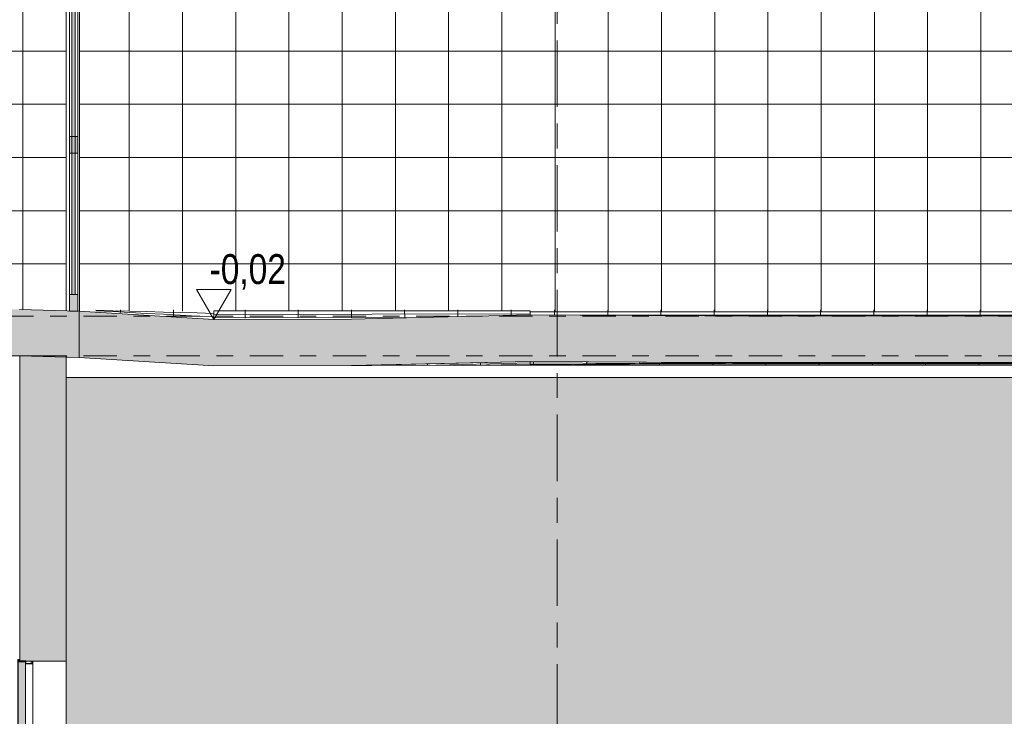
# Model space of a CAD drawing. Header units: metres. Extents: x -28 to 176, y -14 to 869.
# Tile 41 of 60: x 57 to 63, y -5 to -1. Entities that reach past the tile are written whole.
import ezdxf

# ---------------------------------------------------------------- set-up
doc = ezdxf.new("R2010")
doc.units = ezdxf.units.M
doc.linetypes.add('_Ebene_', pattern=[0.4, 0.2, -0.1, 0, -0.1])
doc.linetypes.add('_Rasterlinie_', pattern=[0.75, 0.4, -0.1, 0.15, -0.1])
for name, color, linetype, lineweight in [('A_Ebenen', 130, 'Continuous', 5), ('A_Fassade', 113, 'Continuous', 5), ('A_Geschossdecken', 7, 'Continuous', 5), ('A_Geschossdecken_Oberflächenschraffur', 7, 'Continuous', 5), ('A_Geschossdecken_Schraffur', 7, 'Continuous', 5), ('A_Hoehenkoten', 124, 'Continuous', 5), ('A_Raster', 128, 'Continuous', 5), ('A_Raum-Txt', 16, 'Continuous', 5), ('A_Tuer', 128, 'Continuous', 5), ('A_Türen_Element', 128, 'Continuous', 5), ('A_Türen_Rahmen', 128, 'Continuous', 5), ('A_Wand', 244, 'Continuous', 5), ('A_Wand_Schraff', 1, 'Continuous', 5), ('A_Wände_Oberflächenschraffur', 244, 'Continuous', 5)]:
    doc.layers.add(name, color=color, linetype=linetype, lineweight=lineweight)
doc.styles.add('Arial', font='arial.ttf', dxfattribs={"width": 0.8, "height": 0.18})
doc.styles.add('Arial_B', font='txt', dxfattribs={"width": 0.8, "height": 0.25})
pattern_1 = [(359.968, (65.609176, -3.068), (3.351e-06, 0.005999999), []), (90, (65.60918, -3.068), (-0.32, 2e-17), [])]
pattern_2 = [(0, (65.621176, -3.066), (0, 0.006), []), (90, (65.62118, -3.066), (-0.32, 2e-17), [])]
pattern_3 = [(359.662, (65.491176, -3.085), (4.7193e-05, 0.007999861), []), (90, (65.49118, -3.085), (-0.32, -0.002), [])]
pattern_4 = [(1.34, (66.133176, -2.91), (-0.000187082, 0.007997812), []), (90, (66.13318, -2.91), (-0.32, 0.007), [])]
pattern_5 = [(0, (65.62118, 18.958), (0, 0.32), []), (90, (65.62118, 18.958), (-0.32, 2e-17), [])]

# ---------------------------------------------------------------- blocks, each defined once
blk = doc.blocks.new('FP_33-D')
at = {"layer": 'A_Geschossdecken_Oberflächenschraffur', "color": 9}
for p, q in [((-14.7918, -2.7603), (-14.6903, -2.763)), ((-14.7918, -2.7603), (-14.6903, -2.763)), ((-14.7916, -2.763), (-14.6901, -2.7684)), ((-14.7916, -2.763), (-14.6901, -2.7684)), ((-14.6903, -2.763), (-14.5889, -2.7657)), ((-14.6903, -2.763), (-14.5889, -2.7657)), ((-14.6901, -2.7684), (-14.5887, -2.7738)), ((-14.6901, -2.7684), (-14.5887, -2.7738)), ((-14.6448, -2.771), (-14.6449, -2.7729)), ((-14.6448, -2.771), (-14.6449, -2.7729)), ((-14.6447, -2.7691), (-14.6448, -2.771)), ((-14.6447, -2.7691), (-14.6448, -2.771)), ((-14.6446, -2.7653), (-14.6447, -2.7672)), ((-14.6446, -2.7653), (-14.6447, -2.7672)), ((-14.6447, -2.7672), (-14.6447, -2.7691)), ((-14.6447, -2.7672), (-14.6447, -2.7691)), ((-14.6445, -2.7633), (-14.6446, -2.7653)), ((-14.6445, -2.7633), (-14.6446, -2.7653)), ((-14.6444, -2.7614), (-14.6445, -2.7633)), ((-14.6444, -2.7614), (-14.6445, -2.7633)), ((-14.6443, -2.7595), (-14.6444, -2.7614)), ((-14.6443, -2.7595), (-14.6444, -2.7614)), ((-14.6442, -2.7576), (-14.6443, -2.7595)), ((-14.6442, -2.7576), (-14.6443, -2.7595)), ((-14.5889, -2.7657), (-14.4875, -2.7684)), ((-14.5889, -2.7657), (-14.4875, -2.7684)), ((-14.5887, -2.7738), (-14.4873, -2.7791)), ((-14.5887, -2.7738), (-14.4873, -2.7791)), ((-14.4875, -2.7684), (-14.3861, -2.7711)), ((-14.4875, -2.7684), (-14.3861, -2.7711)), ((-14.4873, -2.7791), (-14.3859, -2.7845)), ((-14.4873, -2.7791), (-14.3859, -2.7845)), ((-14.3861, -2.7711), (-14.2846, -2.7738)), ((-14.3861, -2.7711), (-14.2846, -2.7738)), ((-14.3248, -2.7795), (-14.3249, -2.7839)), ((-14.3248, -2.7795), (-14.3249, -2.7839)), ((-14.3247, -2.7751), (-14.3248, -2.7795)), ((-14.3247, -2.7751), (-14.3248, -2.7795)), ((-14.3246, -2.7707), (-14.3247, -2.7751)), ((-14.3246, -2.7707), (-14.3247, -2.7751)), ((-14.3245, -2.7664), (-14.3246, -2.7707)), ((-14.3245, -2.7664), (-14.3246, -2.7707)), ((-14.3244, -2.762), (-14.3245, -2.7664)), ((-14.3244, -2.762), (-14.3245, -2.7664)), ((-14.3244, -2.7576), (-14.3244, -2.762)), ((-14.3244, -2.7576), (-14.3244, -2.762)), ((-14.2846, -2.7738), (-14.1832, -2.7765)), ((-14.2846, -2.7738), (-14.1832, -2.7765)), ((-14.1832, -2.7765), (-14.0818, -2.7792)), ((-14.1832, -2.7765), (-14.0818, -2.7792)), ((-14.3859, -2.7845), (-14.2844, -2.7899)), ((-14.3859, -2.7845), (-14.2844, -2.7899)), ((-14.325, -2.7882), (-14.3251, -2.7926)), ((-14.325, -2.7882), (-14.3251, -2.7926)), ((-14.3249, -2.7839), (-14.325, -2.7882)), ((-14.3249, -2.7839), (-14.325, -2.7882)), ((-14.2844, -2.7899), (-14.183, -2.7953)), ((-14.2844, -2.7899), (-14.183, -2.7953)), ((-14.183, -2.7953), (-14.0816, -2.8007)), ((-14.183, -2.7953), (-14.0816, -2.8007))]:
    blk.add_line(p, q, dxfattribs=at)
blk = doc.blocks.new('FP_34-D')
at = {"layer": 'A_Geschossdecken_Oberflächenschraffur', "color": 9}
for p, q in [((-14.082, -2.7638), (-12.1805, -2.7632)), ((-14.082, -2.7638), (-12.1805, -2.7632)), ((-13.8951, -2.8071), (-13.8953, -2.7576)), ((-13.8951, -2.8071), (-13.8953, -2.7576)), ((-13.5751, -2.8063), (-13.5753, -2.7576)), ((-13.5751, -2.8063), (-13.5753, -2.7576)), ((-13.2551, -2.8054), (-13.2553, -2.7576)), ((-13.2551, -2.8054), (-13.2553, -2.7576)), ((-12.9351, -2.8046), (-12.9353, -2.7576)), ((-12.9351, -2.8046), (-12.9353, -2.7576)), ((-12.6152, -2.7979), (-12.6153, -2.7576)), ((-12.6152, -2.7979), (-12.6153, -2.7576)), ((-12.2952, -2.7905), (-12.2953, -2.7576)), ((-12.2952, -2.7905), (-12.2953, -2.7576)), ((-14.082, -2.7853), (-12.1806, -2.7825)), ((-14.082, -2.7853), (-12.1806, -2.7825)), ((-14.082, -2.8067), (-12.8538, -2.8035)), ((-14.082, -2.8067), (-12.8538, -2.8035))]:
    blk.add_line(p, q, dxfattribs=at)
blk = doc.blocks.new('FP_35-D')
at = {"layer": 'A_Geschossdecken_Oberflächenschraffur', "color": 9}
for p, q in [((-12.1805, -2.7701), (-3.2477, -2.7715)), ((-12.1805, -2.7701), (-3.2477, -2.7715)), ((-12.0344, -2.7886), (-12.0344, -2.7576)), ((-12.0344, -2.7886), (-12.0344, -2.7576)), ((-11.7144, -2.7905), (-11.7144, -2.7576)), ((-11.7144, -2.7905), (-11.7144, -2.7576)), ((-11.3944, -2.7924), (-11.3944, -2.7576)), ((-11.3944, -2.7924), (-11.3944, -2.7576)), ((-11.0744, -2.794), (-11.0744, -2.7576)), ((-11.0744, -2.794), (-11.0744, -2.7576)), ((-10.7544, -2.794), (-10.7544, -2.7576)), ((-10.7544, -2.794), (-10.7544, -2.7576)), ((-10.4344, -2.7941), (-10.4344, -2.7576)), ((-10.4344, -2.7941), (-10.4344, -2.7576)), ((-10.1144, -2.7943), (-10.1144, -2.7576)), ((-10.1144, -2.7943), (-10.1144, -2.7576)), ((-9.7944, -2.7944), (-9.7944, -2.7576)), ((-9.7944, -2.7944), (-9.7944, -2.7576)), ((-9.4744, -2.7946), (-9.4744, -2.7576)), ((-9.4744, -2.7946), (-9.4744, -2.7576)), ((-11.881, -2.7895), (-3.2477, -2.793)), ((-11.881, -2.7895), (-3.2477, -2.793))]:
    blk.add_line(p, q, dxfattribs=at)
blk = doc.blocks.new('TU DF 1 - Stahl-Eckzarge flächenbündig - DL - 840 x 2000-8580543-D')
at = {"layer": 'A_Tuer', "lineweight": 9}
for points in [[(-15.17, -4.8851), (-15.17, -4.8701), (-15.18, -4.8701), (-15.18, -4.8721), (-15.172, -4.8721), (-15.172, -4.8831), (-15.213, -4.8831), (-15.213, -4.8681), (-15.258, -4.8681), (-15.258, -4.8621), (-15.25, -4.8621), (-15.25, -4.8601), (-15.26, -4.8601), (-15.26, -4.8701), (-15.215, -4.8701), (-15.215, -4.8851)], [(-15.215, -6.8851), (-15.215, -4.8741), (-15.26, -4.8741), (-15.26, -6.8851), (-15.2469, -6.8851)]]:
    blk.add_hatch(color=253, dxfattribs=at).paths.add_polyline_path(points, flags=0)
at = {"layer": 'A_Türen_Element', "color": 250, "lineweight": 9}
for p, q in [((-15.26, -4.8741), (-15.2607, -4.8741)), ((-15.2607, -4.8741), (-15.2607, -6.8851)), ((-15.215, -4.8741), (-15.26, -4.8741)), ((-15.26, -4.8741), (-15.26, -6.8851)), ((-15.215, -6.8851), (-15.215, -4.8741)), ((-15.26, -6.8851), (-15.2607, -6.8851)), ((-15.26, -6.8851), (-15.215, -6.8851))]:
    blk.add_line(p, q, dxfattribs=at)
at = {"layer": 'A_Türen_Rahmen', "color": 250, "lineweight": 9}
for p, q in [((-15.26, -4.8601), (-15.2608, -4.8601)), ((-15.2608, -4.8601), (-15.2608, -4.8701)), ((-15.2607, -4.8701), (-15.26, -4.8701)), ((-15.2607, -4.8741), (-15.2607, -4.8701)), ((-15.25, -4.8601), (-15.26, -4.8601)), ((-15.26, -4.8601), (-15.26, -4.8701)), ((-15.26, -4.8701), (-15.215, -4.8701)), ((-15.258, -4.8681), (-15.258, -4.8621)), ((-15.258, -4.8621), (-15.25, -4.8621)), ((-15.213, -4.8681), (-15.258, -4.8681)), ((-15.25, -4.8621), (-15.25, -4.8601)), ((-15.2157, -4.8701), (-15.2157, -4.8741)), ((-15.215, -4.8701), (-15.215, -4.8851)), ((-15.215, -4.8851), (-15.17, -4.8851)), ((-15.213, -4.8831), (-15.213, -4.8681)), ((-15.172, -4.8831), (-15.213, -4.8831)), ((-15.1807, -4.8701), (-15.1807, -4.8721)), ((-15.1807, -4.8831), (-15.1807, -4.8721)), ((-15.1807, -4.8721), (-15.18, -4.8721)), ((-15.17, -4.8701), (-15.18, -4.8701)), ((-15.18, -4.8701), (-15.18, -4.8721)), ((-15.18, -4.8721), (-15.172, -4.8721)), ((-15.1727, -4.8721), (-15.1727, -4.8831)), ((-15.172, -4.8721), (-15.172, -4.8831)), ((-15.1707, -4.8851), (-15.1707, -6.8851)), ((-15.17, -4.8851), (-15.17, -4.8701)), ((-15.2608, -6.8851), (-15.2607, -6.8851))]:
    blk.add_line(p, q, dxfattribs=at)
blk = doc.blocks.new('Fassade - TU DF 1 - mit Mittelpfosten - Fassade - TU DF 1 - mit Panikstange-8070271-D')
at = {"layer": 'A_Fassade', "lineweight": 9}
h = blk.add_hatch(color=253, dxfattribs=at)
h.paths.add_polyline_path([(-14.9004, -2.7651), (-14.9004, -2.6651), (-14.9504, -2.6651), (-14.9504, -2.7651)], flags=0)
h.paths.add_polyline_path([(-14.9504, -0.8551), (-14.9004, -0.8551), (-14.9004, -0.7551), (-14.9504, -0.7551)], flags=0)
for points in [[(-14.9374, -2.6651), (-14.9174, -2.6651), (-14.9174, -0.8551), (-14.9374, -0.8551), (-14.9374, -1.894)], [(-14.9504, -1.8151), (-14.9004, -1.8151), (-14.9004, -1.7151), (-14.9504, -1.7151)]]:
    blk.add_hatch(color=253, dxfattribs=at).paths.add_polyline_path(points, flags=0)
at = {"layer": 'A_Fassade', "color": 250, "lineweight": 9}
for p, q in [((-14.9004, -0.7551), (-14.9504, -0.7551)), ((-14.9504, -0.7551), (-14.9504, -0.8551)), ((-14.9004, -0.8551), (-14.9004, -0.7551)), ((-14.9504, -0.8551), (-14.9004, -0.8551)), ((-14.9504, -1.7151), (-14.9504, -0.8551)), ((-14.9174, -0.8551), (-14.9374, -0.8551)), ((-14.9374, -0.8551), (-14.9374, -2.6651)), ((-14.9174, -2.6651), (-14.9174, -0.8551)), ((-14.9004, -0.8551), (-14.9004, -1.7151)), ((-14.9004, -1.7151), (-14.9504, -1.7151)), ((-14.9504, -1.7151), (-14.9504, -1.8151)), ((-14.9004, -1.8151), (-14.9004, -1.7151)), ((-14.9504, -1.8151), (-14.9004, -1.8151)), ((-14.9504, -2.6651), (-14.9504, -1.8151)), ((-14.9004, -1.8151), (-14.9004, -2.6651)), ((-14.9004, -2.6651), (-14.9504, -2.6651)), ((-14.9504, -2.6651), (-14.9504, -2.7651)), ((-14.9374, -2.6651), (-14.9174, -2.6651)), ((-14.9004, -2.7651), (-14.9004, -2.6651)), ((-14.9504, -2.7651), (-14.9004, -2.7651))]:
    blk.add_line(p, q, dxfattribs=at)
blk = doc.blocks.new('Rectangular Mullion - 80mm x 80mm-8070283-D')
at = {"layer": 'A_Fassade', "color": 250, "lineweight": 9}
for p, q in [((-14.9709, -1.7851), (-14.9709, -2.7629)), ((-14.8909, -1.7851), (-14.8909, -2.7651)), ((-14.8909, -2.7651), (-14.8934, -2.7651))]:
    blk.add_line(p, q, dxfattribs=at)
blk = doc.blocks.new('Rectangular Mullion - 80mm x 80mm-8070287-D')
at = {"layer": 'A_Fassade', "color": 250, "lineweight": 9}
for p, q in [((-14.9709, -0.7551), (-14.9709, -1.7851)), ((-14.8909, -0.7551), (-14.8909, -1.7851))]:
    blk.add_line(p, q, dxfattribs=at)
blk = doc.blocks.new('Höhenkoten - leer-6237472-D')
at = {"layer": 'A_Hoehenkoten'}
for p, q in [((-13.6089, -9.1851), (-13.8168, -9.1851)), ((-13.7128, -9.3651), (-13.8168, -9.1851)), ((-13.7128, -9.3651), (-13.6089, -9.1851))]:
    blk.add_line(p, q, dxfattribs=at)

msp = doc.modelspace()

# ---------------------------------------------------------------- hatches: boundary and pattern name
at = {"layer": 'A_Geschossdecken_Oberflächenschraffur'}
h = msp.add_hatch(dxfattribs=at)
h.set_pattern_fill('FP_75', color=133, style=0, pattern_type=2)
h.set_pattern_definition(pattern_4)
h.paths.add_polyline_path([(58.9572, -3.0929), (60.0316, -3.0901), (60.0316, -3.0678), (59.7742, -3.0738)], flags=0)
h = msp.add_hatch(dxfattribs=at)
h.set_pattern_fill('FP_75', color=133, style=0, pattern_type=2)
h.set_pattern_definition(pattern_4)
h.paths.add_polyline_path([(58.9572, -3.0929), (60.0316, -3.0901), (60.0316, -3.0678), (59.7742, -3.0738)], flags=0)
h = msp.add_hatch(dxfattribs=at)
h.set_pattern_fill('FP_74', color=133, style=0, pattern_type=2)
h.set_pattern_definition(pattern_3)
h.paths.add_polyline_path([(60.0316, -3.0901), (61.0817, -3.074), (60.0316, -3.0678)], flags=0)
h = msp.add_hatch(dxfattribs=at)
h.set_pattern_fill('FP_74', color=133, style=0, pattern_type=2)
h.set_pattern_definition(pattern_3)
h.paths.add_polyline_path([(60.0316, -3.0901), (61.0817, -3.074), (60.0316, -3.0678)], flags=0)
h = msp.add_hatch(dxfattribs=at)
h.set_pattern_fill('FP_71', color=133, style=0, pattern_type=2)
h.set_pattern_definition(pattern_1)
h.paths.add_polyline_path([(68.9644, -3.0951), (64.7493, -3.0757), (61.5809, -3.074), (60.0316, -3.0901), (67.2647, -3.0941)], flags=0)
h = msp.add_hatch(dxfattribs=at)
h.set_pattern_fill('FP_71', color=133, style=0, pattern_type=2)
h.set_pattern_definition(pattern_1)
h.paths.add_polyline_path([(68.9644, -3.0951), (64.7493, -3.0757), (61.5809, -3.074), (60.0316, -3.0901), (67.2647, -3.0941)], flags=0)
h = msp.add_hatch(dxfattribs=at)
h.set_pattern_fill('FP_73', color=133, style=0, pattern_type=2)
h.set_pattern_definition(pattern_2)
h.paths.add_polyline_path([(60.0316, -3.0901), (61.5809, -3.074), (61.0817, -3.074), (60.9662, -3.0757)], flags=0)
h = msp.add_hatch(dxfattribs=at)
h.set_pattern_fill('FP_73', color=133, style=0, pattern_type=2)
h.set_pattern_definition(pattern_2)
h.paths.add_polyline_path([(60.0316, -3.0901), (61.5809, -3.074), (61.0817, -3.074), (60.9662, -3.0757)], flags=0)
at = {"layer": 'A_Geschossdecken_Schraffur', "lineweight": 9}
for points in [[(57.3188, -3.0451), (57.3188, -2.7651), (56.9609, -2.7551), (55.9463, -2.7551), (55.9463, -3.0351), (56.9609, -3.0351), (57.2472, -3.0431)], [(58.1302, -3.0951), (58.9572, -3.0929), (60.0316, -3.0678), (61.0817, -3.074), (63.5195, -3.0751), (64.7493, -3.0757), (68.9644, -3.0756), (78.0594, -3.0616), (80.9095, -3.0872), (80.9095, -3.0351), (82.641, -3.0351), (82.641, -2.7651), (81.7691, -2.8151), (78.0594, -2.7816), (68.9644, -2.7956), (63.5195, -2.7951), (61.0817, -2.794), (60.0316, -2.7878), (58.9572, -2.8129), (58.1302, -2.8151), (57.3188, -2.7651), (57.3188, -3.0451), (57.9016, -3.081)]]:
    msp.add_hatch(color=253, dxfattribs=at).paths.add_polyline_path(points, flags=0)
at = {"layer": 'A_Wand_Schraff', "lineweight": 9}
h = msp.add_hatch(color=253, dxfattribs=at)
h.paths.add_polyline_path([(57.1022, -7.1451), (57.2422, -7.1451), (57.2422, -6.8851), (56.9622, -6.8851), (56.9622, -6.9051), (57.1022, -6.9051)], flags=0)
h.paths.add_polyline_path([(56.9622, -4.8701), (57.2422, -4.8701), (57.2422, -3.0351), (56.9622, -3.0351), (56.9622, -4.8242)], flags=0)
at = {"layer": 'A_Wände_Oberflächenschraffur'}
h = msp.add_hatch(dxfattribs=at)
h.set_pattern_fill('FP_65', color=133, style=0, pattern_type=2)
h.set_pattern_definition(pattern_5)
h.paths.add_polyline_path([(51.6712, -2.8151), (54.2439, -2.8151), (55.6731, -1.8551), (55.9463, -1.8558), (55.9463, -2.7551), (56.9609, -2.7551), (57.2413, -2.7629), (57.2413, -0.6351), (57.1088, -0.6351), (57.1088, 0.0149), (51.6712, 0.0149), (51.6712, -2.3328)], flags=0)
h.paths.add_polyline_path([(51.433, -2.8151), (51.433, 0.9549), (50.8413, 0.9549), (50.8413, -2.8151)], flags=0)
h.paths.add_polyline_path([(55.0411, -2.8151), (55.1732, -2.8151), (55.1966, -2.7994), (55.1966, -2.7551), (55.2624, -2.7551), (55.6727, -2.4801), (55.8988, -2.48), (55.8988, -2.3851), (55.6791, -2.386), (55.0927, -2.7804)], flags=0)
h.paths.add_polyline_path([(54.9873, -2.8151), (55.6727, -2.3551), (55.8988, -2.3551), (55.8988, -2.2601), (55.6791, -2.261), (54.9236, -2.7691), (54.9238, -2.8151), (54.9757, -2.8151)], flags=0)
h.paths.add_polyline_path([(54.899, -2.8151), (54.8988, -2.7858), (54.8552, -2.8151), (54.8988, -2.8151)], flags=0)
h.paths.add_polyline_path([(54.3155, -2.8151), (54.4297, -2.8151), (54.8991, -2.4994), (54.8988, -2.4228), (54.3781, -2.773)], flags=0)
h.paths.add_polyline_path([(54.8015, -2.8151), (54.899, -2.7495), (54.8988, -2.6608), (54.6694, -2.8151), (54.7416, -2.8151)], flags=0)
h.paths.add_polyline_path([(54.6156, -2.8151), (54.8991, -2.6245), (54.8988, -2.5358), (54.4835, -2.8151), (54.5075, -2.8151)], flags=0)
h.paths.add_polyline_path([(68.9644, -2.7653), (69.0956, -2.7653), (69.0961, 0.9549), (57.3288, 0.9549), (57.3288, -0.6351), (57.3213, -0.6351), (57.3213, -2.7651), (68.9644, -2.7653)], flags=0)
h.paths.add_polyline_path([(55.6771, -2.7551), (55.8988, -2.7551), (55.8988, -2.6351), (55.6791, -2.636), (55.5021, -2.7551), (55.6759, -2.7551)], flags=0)
h.paths.add_polyline_path([(55.4438, -2.7551), (55.4483, -2.7551), (55.6727, -2.6051), (55.8988, -2.6051), (55.8988, -2.5101), (55.6791, -2.511), (55.3162, -2.7551), (55.3268, -2.7551)], flags=0)
h.paths.add_polyline_path([(54.9236, -2.733), (55.6727, -2.2301), (55.8988, -2.2301), (55.8988, -2.1351), (55.6791, -2.136), (54.9236, -2.6441)], flags=0)
h.paths.add_polyline_path([(54.9236, -2.608), (55.6727, -2.1051), (55.8988, -2.1051), (55.8988, -2.0101), (55.6791, -2.011), (54.9235, -2.5192)], flags=0)
h.paths.add_polyline_path([(54.9235, -2.483), (55.6731, -1.9801), (55.8988, -1.9801), (55.8988, -1.8951), (55.6827, -1.8956), (54.9235, -2.4062), (54.9235, -2.48)], flags=0)
h.paths.add_polyline_path([(55.78, 0.0549), (57.1088, 0.0549), (57.1088, 0.9549), (51.6712, 0.9549), (51.6712, 0.0549), (55.6744, 0.0549)], flags=0)
h = msp.add_hatch(dxfattribs=at)
h.set_pattern_fill('FP_65', color=133, style=0, pattern_type=2)
h.set_pattern_definition(pattern_5)
h.paths.add_polyline_path([(51.6712, -2.8151), (54.2439, -2.8151), (55.6731, -1.8551), (55.9463, -1.8558), (55.9463, -2.7551), (56.9609, -2.7551), (57.2413, -2.7629), (57.2413, -0.6351), (57.1088, -0.6351), (57.1088, 0.0149), (51.6712, 0.0149), (51.6712, -2.3328)], flags=0)
h.paths.add_polyline_path([(51.433, -2.8151), (51.433, 0.9549), (50.8413, 0.9549), (50.8413, -2.8151)], flags=0)
h.paths.add_polyline_path([(55.0411, -2.8151), (55.1732, -2.8151), (55.1966, -2.7994), (55.1966, -2.7551), (55.2624, -2.7551), (55.6727, -2.4801), (55.8988, -2.48), (55.8988, -2.3851), (55.6791, -2.386), (55.0927, -2.7804)], flags=0)
h.paths.add_polyline_path([(54.9873, -2.8151), (55.6727, -2.3551), (55.8988, -2.3551), (55.8988, -2.2601), (55.6791, -2.261), (54.9236, -2.7691), (54.9238, -2.8151), (54.9757, -2.8151)], flags=0)
h.paths.add_polyline_path([(54.899, -2.8151), (54.8988, -2.7858), (54.8552, -2.8151), (54.8988, -2.8151)], flags=0)
h.paths.add_polyline_path([(54.3155, -2.8151), (54.4297, -2.8151), (54.8991, -2.4994), (54.8988, -2.4228), (54.3781, -2.773)], flags=0)
h.paths.add_polyline_path([(54.8015, -2.8151), (54.899, -2.7495), (54.8988, -2.6608), (54.6694, -2.8151), (54.7416, -2.8151)], flags=0)
h.paths.add_polyline_path([(54.6156, -2.8151), (54.8991, -2.6245), (54.8988, -2.5358), (54.4835, -2.8151), (54.5075, -2.8151)], flags=0)
h.paths.add_polyline_path([(68.9644, -2.7653), (69.0956, -2.7653), (69.0961, 0.9549), (57.3288, 0.9549), (57.3288, -0.6351), (57.3213, -0.6351), (57.3213, -2.7651), (68.9644, -2.7653)], flags=0)
h.paths.add_polyline_path([(55.6771, -2.7551), (55.8988, -2.7551), (55.8988, -2.6351), (55.6791, -2.636), (55.5021, -2.7551), (55.6759, -2.7551)], flags=0)
h.paths.add_polyline_path([(55.4438, -2.7551), (55.4483, -2.7551), (55.6727, -2.6051), (55.8988, -2.6051), (55.8988, -2.5101), (55.6791, -2.511), (55.3162, -2.7551), (55.3268, -2.7551)], flags=0)
h.paths.add_polyline_path([(54.9236, -2.733), (55.6727, -2.2301), (55.8988, -2.2301), (55.8988, -2.1351), (55.6791, -2.136), (54.9236, -2.6441)], flags=0)
h.paths.add_polyline_path([(54.9236, -2.608), (55.6727, -2.1051), (55.8988, -2.1051), (55.8988, -2.0101), (55.6791, -2.011), (54.9235, -2.5192)], flags=0)
h.paths.add_polyline_path([(54.9235, -2.483), (55.6731, -1.9801), (55.8988, -1.9801), (55.8988, -1.8951), (55.6827, -1.8956), (54.9235, -2.4062), (54.9235, -2.48)], flags=0)
h.paths.add_polyline_path([(55.78, 0.0549), (57.1088, 0.0549), (57.1088, 0.9549), (51.6712, 0.9549), (51.6712, 0.0549), (55.6744, 0.0549)], flags=0)
h = msp.add_hatch(dxfattribs=at)
h.set_pattern_fill('FP_60', style=0, pattern_type=2)
h.set_pattern_definition([(0, (65.62118, 18.958), (0.813, 0.203), [0.007, -0.603, 0.007, -0.603, -3.251]), (0, (65.62118, 18.958), (0.813, 0.203), [-1.219, 0.007, -1.212, 0.007, -0.603, -1.422]), (0, (65.62118, 18.958), (0.813, 0.203), [-3.048, 0.007, -0.4, 0.007, -1.009]), (120, (65.92618, 19.06), (-0.5823032, 0.6025787), [0.007, -0.603, 0.007, -0.603, -3.251]), (120, (65.92618, 19.06), (-0.5823032, 0.6025787), [-1.219, 0.007, -1.212, 0.007, -0.603, -1.422]), (120, (65.92618, 19.06), (-0.5823032, 0.6025787), [-3.048, 0.007, -0.4, 0.007, -1.009]), (240, (66.02718, 19.466), (-0.2306968, -0.8055787), [0.007, -0.603, 0.007, -0.603, -3.251]), (240, (66.02718, 19.466), (-0.2306968, -0.8055787), [-1.219, 0.007, -1.212, 0.007, -0.603, -1.422]), (240, (66.02718, 19.466), (-0.2306968, -0.8055787), [-3.048, 0.007, -0.4, 0.007, -1.009])])
h.paths.add_polyline_path([(58.3417, -6.8007), (58.3484, -6.8046), (58.3484, -6.8035), (58.3448, -6.802)], flags=0)
h.paths.add_polyline_path([(58.3373, -6.7901), (58.3393, -6.7976), (58.3404, -6.7976), (58.3378, -6.7913)], flags=0)
h.paths.add_polyline_path([(58.3417, -6.6757), (58.3484, -6.6796), (58.3484, -6.6785), (58.3448, -6.677)], flags=0)
h.paths.add_polyline_path([(58.3373, -6.6651), (58.3393, -6.6726), (58.3404, -6.6726), (58.3378, -6.6663)], flags=0)
h.paths.add_polyline_path([(58.3417, -6.4257), (58.3484, -6.4296), (58.3484, -6.4285), (58.3448, -6.427)], flags=0)
h.paths.add_polyline_path([(58.3373, -6.4151), (58.3393, -6.4226), (58.3404, -6.4226), (58.3378, -6.4163)], flags=0)
h.paths.add_polyline_path([(58.3417, -6.3007), (58.3484, -6.3046), (58.3484, -6.3035), (58.3448, -6.302)], flags=0)
h.paths.add_polyline_path([(58.3373, -6.2901), (58.3393, -6.2976), (58.3404, -6.2976), (58.3378, -6.2913)], flags=0)
h.paths.add_polyline_path([(58.3723, -5.9451), (58.3675, -5.9578), (58.3698, -5.9547), (58.3716, -5.9503)], flags=0)
h.paths.add_polyline_path([(57.2442, -6.9451), (57.2442, -6.9251), (58.3673, -6.9244), (58.3681, -6.9152), (58.3797, -6.9251), (58.4349, -6.9251), (58.4349, -6.9451), (58.5035, -6.9451), (58.3673, -6.8282), (58.3668, -6.812), (58.3629, -6.8188), (58.3562, -6.8227), (58.3484, -6.8227), (58.3417, -6.8188), (58.3378, -6.8121), (58.3373, -6.7994), (58.3378, -6.7889), (58.3432, -6.7789), (58.3523, -6.7751), (58.3629, -6.7795), (58.3681, -6.7902), (58.5498, -6.9451), (58.6501, -6.9451), (58.3673, -6.7032), (58.3668, -6.687), (58.3629, -6.6938), (58.3562, -6.6977), (58.3484, -6.6977), (58.3417, -6.6938), (58.3378, -6.6871), (58.3373, -6.6744), (58.3378, -6.6639), (58.3432, -6.6539), (58.3523, -6.6501), (58.3629, -6.6545), (58.3681, -6.6652), (58.6963, -6.9451), (58.7967, -6.9451), (58.3673, -6.5782), (58.3668, -6.562), (58.3629, -6.5688), (58.3562, -6.5727), (58.3484, -6.5727), (58.3417, -6.5688), (58.3378, -6.5621), (58.3373, -6.5494), (58.3378, -6.5389), (58.3432, -6.5289), (58.3523, -6.5251), (58.3629, -6.5295), (58.3681, -6.5402), (58.8429, -6.9451), (58.9251, -6.9451), (58.9249, -6.9294), (58.3673, -6.4532), (58.3668, -6.437), (58.3629, -6.4438), (58.3562, -6.4477), (58.3484, -6.4477), (58.3417, -6.4438), (58.3378, -6.4371), (58.3373, -6.4244), (58.3378, -6.4139), (58.3432, -6.4039), (58.3523, -6.4001), (58.3629, -6.4045), (58.3681, -6.4152), (58.9251, -6.8902), (58.9249, -6.8044), (58.3673, -6.3282), (58.3668, -6.312), (58.3629, -6.3188), (58.3562, -6.3227), (58.3484, -6.3227), (58.3417, -6.3188), (58.3378, -6.3121), (58.3373, -6.2994), (58.3376, -6.2894), (58.3417, -6.2795), (58.3523, -6.2751), (58.3629, -6.2795), (58.3681, -6.2902), (59.1361, -6.9451), (59.3383, -6.9451), (58.3333, -6.0867), (58.3275, -6.0882), (58.3282, -5.9566), (58.3323, -5.9487), (58.3327, -5.9442), (58.3381, -5.931), (58.3523, -5.9251), (58.3664, -5.931), (58.3723, -5.9451), (58.3716, -5.966), (58.3675, -5.9768), (58.3675, -6.0709), (58.3726, -6.069), (59.3999, -6.9451), (78.4986, -6.9451), (78.4986, -3.1651), (57.2422, -3.1651), (57.2422, -6.9451)], flags=0)
h.paths.add_polyline_path([(58.9895, -6.9451), (59.0898, -6.9451), (58.9496, -6.8255), (58.9499, -6.9113), (58.955, -6.9157)], flags=0)
h.paths.add_polyline_path([(58.3523, -6.8051), (58.3598, -6.8031), (58.3596, -6.8021), (58.3535, -6.8046)], flags=0)
h.paths.add_polyline_path([(58.3629, -6.8007), (58.3668, -6.794), (58.3657, -6.794), (58.3634, -6.7994)], flags=0)
h.paths.add_polyline_path([(58.3523, -6.6801), (58.3598, -6.6781), (58.3596, -6.6771), (58.3535, -6.6796)], flags=0)
h.paths.add_polyline_path([(58.3629, -6.6757), (58.3668, -6.669), (58.3657, -6.669), (58.3634, -6.6744)], flags=0)
h.paths.add_polyline_path([(58.3523, -6.5551), (58.3598, -6.5531), (58.3596, -6.5521), (58.3535, -6.5546)], flags=0)
h.paths.add_polyline_path([(58.3629, -6.5507), (58.3668, -6.544), (58.3657, -6.544), (58.3634, -6.5494)], flags=0)
h.paths.add_polyline_path([(58.3523, -6.4301), (58.3598, -6.4281), (58.3596, -6.4271), (58.3535, -6.4296)], flags=0)
h.paths.add_polyline_path([(58.3629, -6.4257), (58.3668, -6.419), (58.3657, -6.419), (58.3634, -6.4244)], flags=0)
h.paths.add_polyline_path([(58.3523, -6.3051), (58.3598, -6.3031), (58.3596, -6.3021), (58.3535, -6.3046)], flags=0)
h.paths.add_polyline_path([(58.3629, -6.3007), (58.3668, -6.294), (58.3657, -6.294), (58.3634, -6.2994)], flags=0)
h.paths.add_polyline_path([(58.3417, -6.1757), (58.3484, -6.1796), (58.3484, -6.1785), (58.3448, -6.177)], flags=0)
h.paths.add_polyline_path([(58.3373, -6.1651), (58.3393, -6.1726), (58.3404, -6.1726), (58.3378, -6.1663)], flags=0)
h.paths.add_polyline_path([(58.3523, -6.1983), (58.3448, -6.1962), (58.3393, -6.1907), (58.3373, -6.1832), (58.3378, -6.1639), (58.3417, -6.1545), (58.3523, -6.1501), (58.3629, -6.1545), (58.3673, -6.1651), (58.3668, -6.187), (58.3629, -6.1938), (58.3562, -6.1977), (58.3536, -6.1981)], flags=0)
h.paths.add_polyline_path([(58.3328, -5.9494), (58.3335, -5.948), (58.3328, -5.9489)], flags=0)

# ---------------------------------------------------------------- linework, layer by layer
at = {"layer": 'A_Ebenen', "color": 170, "linetype": '_Ebene_', "lineweight": 9}
for p, q in [((97.0457, -2.7951), (45.2253, -2.7951)), ((97.0457, -2.7951), (45.2253, -2.7951)), ((97.0457, -3.0351), (45.2253, -3.0351))]:
    msp.add_line(p, q, dxfattribs=at)
at = {"layer": 'A_Geschossdecken', "color": 250, "lineweight": 9}
for p, q in [((58.1302, -2.8151), (57.3188, -2.7651)), ((57.3188, -2.7651), (57.3188, -3.0451)), ((58.1302, -2.8151), (58.1302, -2.7651)), ((60.0316, -2.7651), (60.0316, -2.7878)), ((58.9572, -2.8129), (58.1302, -2.8151)), ((60.0316, -2.7878), (58.9572, -2.8129)), ((61.0817, -2.794), (60.0316, -2.7878)), ((61.5809, -2.794), (61.0817, -2.794)), ((64.7493, -2.7957), (61.5809, -2.794)), ((57.2472, -3.0431), (57.2422, -3.043)), ((57.3188, -3.0451), (58.1302, -3.0951)), ((58.9572, -3.0929), (60.0316, -3.0678)), ((60.0316, -3.0678), (61.0817, -3.074)), ((60.0316, -3.0901), (60.0316, -3.0678)), ((61.0817, -3.074), (60.0316, -3.0901)), ((60.0316, -3.0901), (61.5809, -3.074)), ((61.0817, -3.074), (61.5809, -3.074)), ((61.5809, -3.074), (64.7493, -3.0757)), ((60.0316, -3.0901), (58.1302, -3.0951)), ((68.9644, -3.0951), (60.0316, -3.0901)), ((80.6658, -3.1651), (57.2422, -3.1651))]:
    msp.add_line(p, q, dxfattribs=at)
at = {"layer": 'A_Geschossdecken', "color": 250, "lineweight": 9, "flags": 128}
for points in [[(57.3188, -2.7651), (57.2472, -2.7631), (57.1756, -2.7611), (57.1041, -2.7591), (57.0325, -2.7571), (56.9609, -2.7551)], [(56.9609, -3.0351), (57.0325, -3.0371), (57.1041, -3.0391), (57.1756, -3.0411), (57.2472, -3.0431), (57.3188, -3.0451)]]:
    msp.add_lwpolyline(points, dxfattribs=at)
at = {"layer": 'A_Raster', "linetype": '_Rasterlinie_', "lineweight": 9}
msp.add_line((60.1938, -12.7877), (60.1938, 6.0538), dxfattribs=at)
at = {"layer": 'A_Wand', "color": 250, "lineweight": 9}
for p, q in [((57.2422, -3.0351), (56.9622, -3.0351)), ((56.9622, -3.0351), (56.9622, -4.8701)), ((57.2422, -4.8701), (57.2422, -3.0351)), ((56.9622, -4.8701), (57.2422, -4.8701)), ((57.2414, -4.8701), (57.2414, -6.8851))]:
    msp.add_line(p, q, dxfattribs=at)

# ---------------------------------------------------------------- block references
at = {"layer": 'A_Fassade', "color": 250, "lineweight": 9}
for name in ['Rectangular Mullion - 80mm x 80mm-8070287-D', 'Fassade - TU DF 1 - mit Mittelpfosten - Fassade - TU DF 1 - mit Panikstange-8070271-D', 'Rectangular Mullion - 80mm x 80mm-8070283-D']:
    msp.add_blockref(name, (72.2122, 0), dxfattribs=at)
at = {"layer": 'A_Geschossdecken', "color": 250, "lineweight": 9}
for name in ['FP_33-D', 'FP_34-D', 'FP_35-D']:
    msp.add_blockref(name, (72.2122, 0), dxfattribs=at)
at = {"layer": 'A_Hoehenkoten'}
msp.add_blockref('Höhenkoten - leer-6237472-D', (71.843, 6.55), dxfattribs=at)
at = {"layer": 'A_Tuer', "color": 250, "lineweight": 9}
msp.add_blockref('TU DF 1 - Stahl-Eckzarge flächenbündig - DL - 840 x 2000-8580543-D', (72.2122, 0), dxfattribs=at)

# ---------------------------------------------------------------- texts
at = {"layer": 'A_Hoehenkoten', "char_height": 0.18, "attachment_point": 1, "line_spacing_factor": 0.941778, "style": 'Arial'}
for s, insert, width in [('+0,04', (56.38, -2.3629), 0.601593), ('-0,02', (58.1043, -2.4229), 0.542095)]:
    msp.add_mtext(s, dxfattribs=dict(at, insert=insert, width=width))
at = {"layer": 'A_Raum-Txt', "insert": (55.1897, -4.0023), "char_height": 0.25, "width": 2.110041, "attachment_point": 1, "style": 'Arial_B'}
msp.add_mtext('Treppenhaus', dxfattribs=at)

doc.saveas('drawing.dxf')
